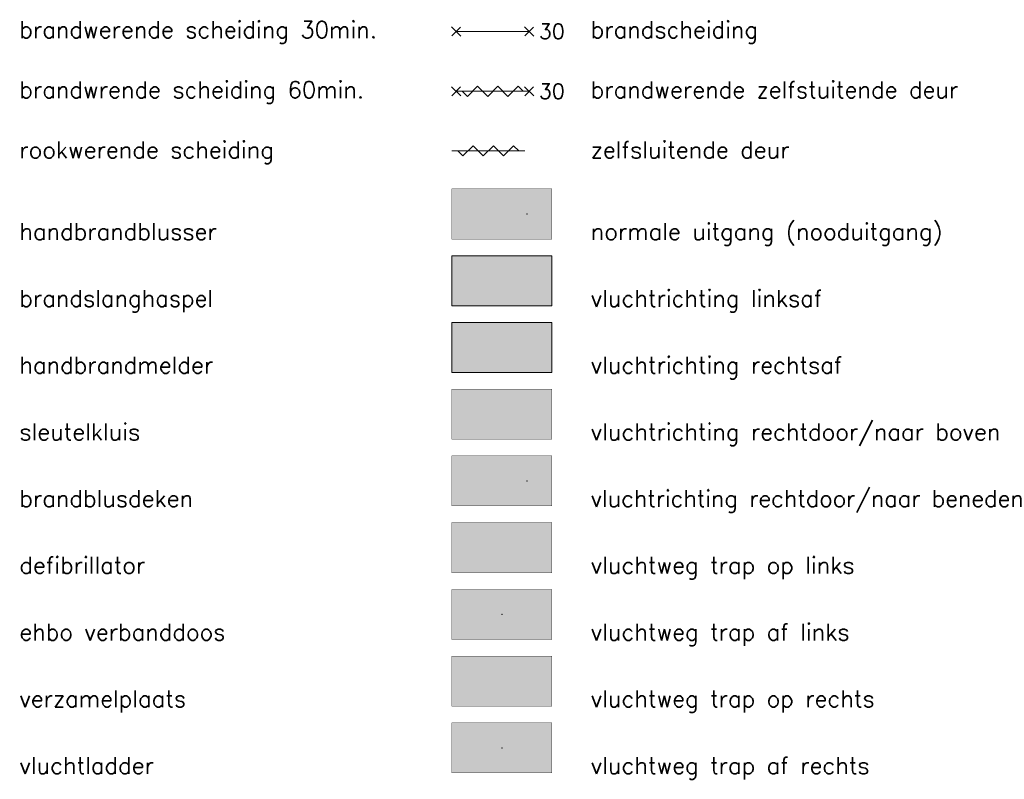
# Model space of a CAD drawing. Header units: millimetres. Extents: x -13022 to 1371524, y -38729 to 632593.
# Tile 7 of 256: x 333214 to 342066, y 483856 to 490686. Entities that reach past the tile are written whole.
import ezdxf
from ezdxf.enums import TextEntityAlignment as Align

# ---------------------------------------------------------------- set-up
doc = ezdxf.new("R2010")
doc.units = ezdxf.units.MM
doc.header["$LTSCALE"] = 35
doc.layers.add('Al65----_beveiliging-inst', color=92, linetype='Continuous', lineweight=9)
doc.layers.add('At$1a---_tekst', color=2, linetype='Continuous')
doc.styles.add('Algemeen', font='simplex.shx', dxfattribs={"height": 2.5})
doc.styles.get("Standard").update_dxf_attribs({"font": 'simplex.shx'})

# ---------------------------------------------------------------- blocks, each defined once
blk = doc.blocks.new('B65BW2')
at = {"layer": 'Al65----_beveiliging-inst', "color": 10}
blk.add_line((0, -521.1008899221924), (0, 521.1008899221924), dxfattribs=at)
for points in [[(-65.04563082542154, 454.3102102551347), (65.99118707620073, 585.3470281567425)], [(63.61047016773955, 456.6909271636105), (-62.66491391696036, 582.9663112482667)], [(-65.04563082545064, -587.8915695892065), (65.99118707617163, -456.8547516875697)], [(63.61047016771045, -585.5108526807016), (-62.66491391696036, -459.2354685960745)]]:
    blk.add_lwpolyline(points, dxfattribs=at)
at = {"layer": 'Al65----_beveiliging-inst', "color": 1}
blk.add_attdef('BRANDWERENDHEID', text='', height=144.0000000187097, dxfattribs=at).set_placement((-134.8121855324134, 451.8648335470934), align=Align.RIGHT)
blk = doc.blocks.new('Brandwerende scheiding')
at = {"layer": 'Al65----_beveiliging-inst', "ltscale": 0.7}
ref = blk.add_blockref('B65BW2', (255.6101459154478, 40.50480345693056), dxfattribs=dict(at, xscale=0.01050000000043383, yscale=0.01050000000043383, zscale=0.01050000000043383, rotation=90))
ref.add_attrib('BRANDWERENDHEID', '30', dxfattribs={"color": 2, "height": 2.25, "style": 'Algemeen'}).set_placement((266.4097210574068, 39.38980301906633), align=Align.RIGHT)
blk = doc.blocks.new('Vluchtroute trap af rechts')
at = {"layer": 'Al65----_beveiliging-inst', "linetype": 'Continuous', "true_color": 0xffffff}
h = blk.add_hatch(color=7, dxfattribs=at)
edge = h.paths.add_edge_path()
edge.add_ellipse((-1.884371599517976, 5.96171418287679), major_axis=(-0.5356392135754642, 0.5356392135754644), ratio=0.9999999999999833, start_angle=-42.87195816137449, end_angle=43.18547737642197)
edge.add_ellipse((-1.902308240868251, 5.986862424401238), major_axis=(0.5226881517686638, 0.5226881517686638), ratio=0.9999999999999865, start_angle=135.090101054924, end_angle=146.5625830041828)
edge.add_line((-2.626499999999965, 5.838700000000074), (-4.391499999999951, 5.838700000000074))
edge.add_line((-4.391499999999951, 5.838700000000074), (-5.437499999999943, 4.786700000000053))
edge.add_line((-5.4375, 4.786700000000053), (-5.024499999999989, 4.371700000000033))
edge.add_line((-5.024499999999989, 4.371700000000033), (-4.149499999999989, 5.252700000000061))
edge.add_line((-4.149499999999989, 5.252700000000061), (-3.283500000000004, 5.252700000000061))
edge.add_line((-3.283500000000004, 5.252700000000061), (-5.266500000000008, 3.345700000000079))
edge.add_line((-5.266499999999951, 3.345700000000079), (-6.433499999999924, 3.345700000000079))
edge.add_line((-6.433499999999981, 3.345700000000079), (-6.433499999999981, 2.612700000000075))
edge.add_line((-6.433499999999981, 2.612700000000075), (-4.235500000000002, 2.612700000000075))
edge.add_line((-4.235500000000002, 2.612700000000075), (-3.875500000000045, 2.973700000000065))
edge.add_line((-3.875499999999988, 2.973700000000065), (-2.932499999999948, 2.025700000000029))
edge.add_line((-2.932500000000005, 2.025700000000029), (-2.932500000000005, 0.8517000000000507))
edge.add_line((-2.932500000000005, 0.8517000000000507), (-2.203499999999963, 0.8517000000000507))
edge.add_line((-2.203499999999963, 0.8517000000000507), (-2.203499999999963, 2.329700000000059))
edge.add_line((-2.203499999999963, 2.329700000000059), (-3.360500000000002, 3.49270000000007))
edge.add_line((-3.360500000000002, 3.49270000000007), (-2.931500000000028, 3.922700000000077))
edge.add_line((-2.931500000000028, 3.922700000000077), (-2.167500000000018, 3.153700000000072))
edge.add_line((-2.167500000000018, 3.153700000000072), (-1.77249999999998, 3.551700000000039))
edge.add_line((-1.772499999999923, 3.551700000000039), (-2.536499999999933, 4.320700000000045))
edge.add_line((-2.536499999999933, 4.320700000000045), (-2.056499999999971, 4.802700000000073))
edge.add_line((-2.056500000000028, 4.802700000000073), (-2.056500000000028, 5.266700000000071))
edge.add_line((-2.056500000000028, 5.266700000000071), (-1.912500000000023, 5.252700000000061))
edge.add_ellipse((-1.940810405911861, 6.010900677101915), major_axis=(0.5365024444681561, 0.5365024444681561), ratio=0.9999999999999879, start_angle=227.138369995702, end_angle=313.0966089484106)
edge.add_ellipse((-1.943140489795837, 5.958178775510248), major_axis=(-0.5382059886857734, 0.5382059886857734), ratio=0.9999999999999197, start_angle=227.0721516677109, end_angle=312.6928693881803)
for points in [[(6.694000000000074, 1.105199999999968), (4.069000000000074, 1.105199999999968), (4.069000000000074, 6.343199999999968), (6.694000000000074, 6.343199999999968)], [(1.561774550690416, 3.038740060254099), (-0.4994417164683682, 5.099956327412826), (-0.07305632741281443, 5.526341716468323), (1.988159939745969, 3.465125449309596), (2.800272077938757, 4.277237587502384), (2.812999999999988, 2.213899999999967), (0.746126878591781, 2.223092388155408)]]:
    blk.add_hatch(color=7, dxfattribs=at).paths.add_polyline_path(points)
at = {"layer": 'Al65----_beveiliging-inst', "color": 7, "true_color": 0xffffff, "const_width": 0.05}
blk.add_lwpolyline([(7.5, 0), (-7.5, 0), (-7.5, 7.5), (7.5, 7.5)], close=True, dxfattribs=at)
at = {"layer": 'Al65----_beveiliging-inst', "color": 255}
blk.add_point((0, 3.75), dxfattribs=at)
at = {"layer": 'Al65----_beveiliging-inst', "color": 7, "true_color": 0xffffff}
blk.add_solid([(7.5, 0), (-7.5, 0), (7.5, 7.5), (-7.5, 7.5)], dxfattribs=at)
at = {"layer": 'Al65----_beveiliging-inst', "color": 92}
blk.add_solid([(7.25, 0.25), (-7.25, 0.25), (7.25, 7.25), (-7.25, 7.25)], dxfattribs=at)
blk = doc.blocks.new('Zelfsluitende deur')
at = {"layer": 'Al65----_beveiliging-inst', "color": 10}
blk.add_line((260.9437699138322, 40.26643071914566), (250.000651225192, 40.26643071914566), dxfattribs=at)
blk.add_lwpolyline([(250.9133441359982, 40.26643071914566), (251.6731552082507, 39.5066196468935), (253.1927773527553, 41.02624179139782), (254.7123994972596, 39.5066196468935), (256.2320216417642, 41.02624179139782), (257.7516437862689, 39.5066196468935), (259.2712659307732, 41.02624179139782), (260.0310770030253, 40.26643071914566)], dxfattribs=at)

msp = doc.modelspace()

# ---------------------------------------------------------------- hatches: boundary and pattern name
at = {"layer": 'Al65----_beveiliging-inst', "linetype": 'Continuous', "true_color": 0xffffff}
h = msp.add_hatch(color=7, dxfattribs=at)
h.paths.add_polyline_path([(337630.6478499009, 488843.4064114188), (337566.8678499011, 488843.1544114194), (337566.8678499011, 489009.762411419), (337534.227849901, 489009.762411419), (337530.2078499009, 489009.762411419), (337530.2078499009, 488843.1184114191), (337466.3678499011, 488843.3644114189), (337548.5078499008, 488761.1344114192), (337548.5678499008, 488761.218411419)])
edge = h.paths.add_edge_path()
edge.add_line((337631.6078499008, 489109.3144114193), (337465.4078499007, 489109.3144114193))
edge.add_arc((337462.0085696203, 489036.4880772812), 72.90562427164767, 87.32757173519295, 108.4895797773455)
edge.add_arc((337447.5424670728, 489088.1144769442), 19.53740921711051, 116.2939614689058, 167.7784100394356)
edge.add_arc((337525.5202319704, 489073.406246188), 98.884528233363, 169.0141024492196, 180.8980436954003)
edge.add_line((337426.6478499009, 489071.8564114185), (337426.6478499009, 488907.2344114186))
edge.add_arc((337463.179858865, 488906.0420844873), 36.55146129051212, 178.1306514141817, 208.7944053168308)
edge.add_arc((337451.0880775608, 488903.1725627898), 24.79449205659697, 216.4650015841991, 261.0432465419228)
edge.add_arc((337462.0743075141, 488961.5082753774), 84.14791947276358, 259.8379478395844, 272.2703817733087)
edge.add_line((337465.4078499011, 488877.4264114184), (337495.0478499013, 488877.4264114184))
edge.add_line((337495.0478499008, 488877.4264114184), (337495.0478499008, 488909.7604114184))
edge.add_line((337495.0478499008, 488909.7604114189), (337469.787849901, 488909.7964114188))
edge.add_arc((337468.8971678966, 488919.9347071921), 10.17734521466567, 193.1785485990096, 275.02072864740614, ccw=False)
edge.add_line((337458.9878499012, 488917.6144114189), (337458.9878499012, 489065.5324114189))
edge.add_arc((337469.953392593, 489066.106788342), 10.98057536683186, 97.77528761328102, 182.9984220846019, ccw=False)
edge.add_line((337468.4678499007, 489076.9864114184), (337628.6078499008, 489076.9864114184))
edge.add_arc((337627.4897966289, 489066.4663031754), 10.57935350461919, -5.064373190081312, 83.93350622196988, ccw=False)
edge.add_line((337638.0278499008, 489065.5324114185), (337638.0278499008, 488917.6144114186))
edge.add_arc((337628.7951684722, 488918.9999828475), 9.33607061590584, 260.3355499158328, 351.46517283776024, ccw=False)
edge.add_line((337627.227849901, 488909.7964114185), (337601.9678499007, 488909.7604114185))
edge.add_line((337601.9678499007, 488909.7604114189), (337601.9678499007, 488877.4264114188))
edge.add_line((337601.9678499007, 488877.4264114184), (337631.6078499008, 488877.4264114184))
edge.add_arc((337639.1822078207, 488907.6815482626), 31.18884741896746, 255.9449119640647, 359.1785547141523)
edge.add_line((337670.3678499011, 488907.234411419), (337670.3678499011, 489071.856411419))
edge.add_arc((337593.4076484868, 489072.7263411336), 76.96511793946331, 359.3523772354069, 379.8324955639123)
edge.add_arc((337647.9084555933, 489086.5215421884), 21.72771465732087, 34.5325033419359, 81.53243762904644)
edge.add_arc((337635.4359062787, 489019.9707074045), 89.4256756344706, 79.9067319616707, 92.45341747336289)
h = msp.add_hatch(color=7, dxfattribs=at)
edge = h.paths.add_edge_path()
edge.add_ellipse((337661.5701458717, 488471.8092623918), major_axis=(-32.13835281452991, 32.13835281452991), ratio=0.9999999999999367, start_angle=226.8145226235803, end_angle=312.87195816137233, ccw=False)
edge.add_ellipse((337662.6463443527, 488473.3181568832), major_axis=(31.36128910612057, 31.36128910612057), ratio=0.9999999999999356, start_angle=303.43741699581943, end_angle=314.9098989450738, ccw=False)
edge.add_line((337706.0978499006, 488464.4284114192), (337811.9978499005, 488464.4284114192))
edge.add_line((337811.997849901, 488464.4284114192), (337874.7578499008, 488401.3084114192))
edge.add_line((337874.7578499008, 488401.308411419), (337849.9778499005, 488376.408411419))
edge.add_line((337849.977849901, 488376.4084114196), (337797.477849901, 488429.2684114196))
edge.add_line((337797.477849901, 488429.2684114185), (337745.517849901, 488429.2684114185))
edge.add_line((337745.517849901, 488429.2684114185), (337864.497849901, 488314.8484114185))
edge.add_line((337864.497849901, 488314.8484114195), (337934.517849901, 488314.8484114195))
edge.add_line((337934.517849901, 488314.8484114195), (337934.517849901, 488270.8684114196))
edge.add_line((337934.517849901, 488270.8684114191), (337802.6378499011, 488270.8684114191))
edge.add_line((337802.6378499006, 488270.8684114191), (337781.0378499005, 488292.5284114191))
edge.add_line((337781.0378499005, 488292.528411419), (337724.4578499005, 488235.648411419))
edge.add_line((337724.4578499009, 488235.6484114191), (337724.4578499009, 488165.2084114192))
edge.add_line((337724.4578499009, 488165.2084114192), (337680.7178499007, 488165.2084114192))
edge.add_line((337680.7178499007, 488165.2084114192), (337680.7178499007, 488253.8884114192))
edge.add_line((337680.7178499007, 488253.8884114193), (337750.1378499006, 488323.6684114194))
edge.add_line((337750.1378499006, 488323.6684114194), (337724.3978499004, 488349.4684114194))
edge.add_line((337724.3978499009, 488349.468411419), (337678.557849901, 488303.3284114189))
edge.add_line((337678.5578499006, 488303.3284114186), (337654.8578499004, 488327.2084114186))
edge.add_line((337654.8578499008, 488327.2084114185), (337700.6978499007, 488373.3484114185))
edge.add_line((337700.6978499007, 488373.3484114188), (337671.8978499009, 488402.2684114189))
edge.add_line((337671.8978499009, 488402.2684114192), (337671.8978499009, 488430.1084114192))
edge.add_line((337671.8978499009, 488430.1084114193), (337663.2578499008, 488429.2684114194))
edge.add_ellipse((337664.9564742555, 488474.7604520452), major_axis=(-32.19014666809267, 32.19014666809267), ratio=0.9999999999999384, start_angle=46.90339105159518, end_angle=132.861630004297, ccw=False)
edge.add_ellipse((337665.0962792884, 488471.59713795), major_axis=(-32.29235932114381, 32.29235932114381), ratio=0.9999999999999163, start_angle=-42.69286938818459, end_angle=42.92784833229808, ccw=False)
for points in [[(337146.8678499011, 488180.4424114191), (337304.3678499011, 488180.4424114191), (337304.3678499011, 488494.7224114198), (337146.8678499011, 488494.7224114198)], [(337429.4078499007, 488320.9624114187), (337604.3078499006, 488320.9624114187), (337604.3078499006, 488357.1424114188), (337429.4078499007, 488357.1424114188), (337429.4078499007, 488426.0524114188), (337341.3278499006, 488339.0524114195), (337429.4078499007, 488251.7524114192)], [(337776.9878499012, 487580.4004114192), (337934.4878499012, 487580.4004114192), (337934.4878499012, 487894.6804114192), (337776.9878499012, 487894.6804114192)], [(337652.0078499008, 487757.1184114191), (337477.1078499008, 487757.1184114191), (337477.1078499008, 487720.9384114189), (337652.0078499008, 487720.9384114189), (337652.0078499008, 487652.028411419), (337740.0878499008, 487739.028411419), (337652.0078499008, 487826.3284114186)], [(337583.1578499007, 487174.2724114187), (337583.1578499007, 486999.3724114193), (337619.3378499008, 486999.3724114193), (337619.3378499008, 487174.2724114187), (337688.247849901, 487174.2724114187), (337601.247849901, 487262.3524114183), (337513.9478499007, 487174.2724114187)], [(337776.9878499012, 486980.424411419), (337934.4878499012, 486980.424411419), (337934.4878499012, 487294.7044114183), (337776.9878499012, 487294.7044114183)], [(337619.3378499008, 486487.4284114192), (337619.3378499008, 486662.3284114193), (337583.1578499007, 486662.3284114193), (337583.1578499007, 486487.4284114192), (337514.247849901, 486487.4284114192), (337601.247849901, 486399.3484114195), (337688.5478499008, 486487.4284114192)], [(337776.9878499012, 486380.4484114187), (337934.4878499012, 486380.4484114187), (337934.4878499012, 486694.7284114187), (337776.9878499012, 486694.7284114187)], [(337146.8678499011, 485780.4412114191), (337304.3678499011, 485780.4412114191), (337304.3678499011, 486094.7212114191), (337146.8678499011, 486094.7212114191)], [(337427.358253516, 485968.5060844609), (337551.0312295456, 485844.8331084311), (337576.6143528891, 485870.4162317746), (337452.9413768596, 485994.0892078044), (337501.6681051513, 486042.815936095), (337377.8678499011, 486043.5796114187), (337378.4193931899, 485919.5672241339)], [(337146.8678499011, 485180.4004114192), (337304.3678499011, 485180.4004114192), (337304.3678499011, 485494.6804114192), (337146.8678499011, 485494.6804114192)], [(337454.8013768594, 485296.4128150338), (337578.474352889, 485420.0857910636), (337552.8912295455, 485445.6689144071), (337429.2182535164, 485321.9959383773), (337380.4915252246, 485370.7226666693), (337379.727849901, 485246.9224114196), (337503.7402371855, 485247.4739547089)], [(337950.1478499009, 484580.4412114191), (337792.6478499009, 484580.4412114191), (337792.6478499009, 484894.7212114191), (337950.1478499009, 484894.7212114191)], [(337669.6574462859, 484768.5060844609), (337545.9844702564, 484644.8331084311), (337520.4013469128, 484670.4162317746), (337644.0743229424, 484794.0892078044), (337595.3475946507, 484842.815936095), (337719.1478499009, 484843.5796114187), (337718.5963066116, 484719.5672241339)]]:
    msp.add_hatch(color=7, dxfattribs=at).paths.add_polyline_path(points)
h = msp.add_hatch(color=7, dxfattribs=at)
edge = h.paths.add_edge_path()
edge.add_arc((337419.8155539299, 487871.7852623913), 45.45049442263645, 92.12804183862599, 178.1854773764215)
edge.add_arc((337418.7393554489, 487873.2941568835), 44.35156038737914, 180.0901010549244, 191.5625830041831)
edge.add_line((337375.287849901, 487864.4044114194), (337269.3878499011, 487864.4044114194))
edge.add_line((337269.3878499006, 487864.4044114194), (337206.6278499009, 487801.2844114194))
edge.add_line((337206.6278499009, 487801.2844114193), (337231.4078499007, 487776.3844114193))
edge.add_line((337231.4078499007, 487776.3844114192), (337283.9078499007, 487829.2444114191))
edge.add_line((337283.9078499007, 487829.2444114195), (337335.8678499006, 487829.2444114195))
edge.add_line((337335.8678499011, 487829.2444114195), (337216.8878499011, 487714.8244114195))
edge.add_line((337216.8878499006, 487714.8244114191), (337146.8678499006, 487714.8244114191))
edge.add_line((337146.8678499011, 487714.8244114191), (337146.8678499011, 487670.8444114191))
edge.add_line((337146.8678499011, 487670.8444114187), (337278.747849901, 487670.8444114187))
edge.add_line((337278.747849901, 487670.8444114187), (337300.3478499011, 487692.5044114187))
edge.add_line((337300.3478499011, 487692.5044114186), (337356.9278499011, 487635.6244114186))
edge.add_line((337356.9278499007, 487635.6244114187), (337356.9278499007, 487565.1844114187))
edge.add_line((337356.9278499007, 487565.1844114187), (337400.6678499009, 487565.1844114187))
edge.add_line((337400.6678499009, 487565.1844114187), (337400.6678499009, 487653.8644114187))
edge.add_line((337400.6678499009, 487653.8644114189), (337331.247849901, 487723.6444114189))
edge.add_line((337331.247849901, 487723.6444114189), (337356.9878499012, 487749.444411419))
edge.add_line((337356.9878499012, 487749.4444114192), (337402.827849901, 487703.3044114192))
edge.add_line((337402.827849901, 487703.3044114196), (337426.5278499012, 487727.1844114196))
edge.add_line((337426.5278499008, 487727.1844114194), (337380.6878499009, 487773.3244114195))
edge.add_line((337380.6878499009, 487773.3244114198), (337409.4878499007, 487802.2444114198))
edge.add_line((337409.4878499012, 487802.2444114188), (337409.4878499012, 487830.0844114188))
edge.add_line((337409.4878499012, 487830.0844114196), (337418.1278499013, 487829.2444114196))
edge.add_arc((337416.4292255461, 487874.7364520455), 45.52374199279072, 272.1383699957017, 358.096608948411)
edge.add_arc((337416.2894205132, 487871.5731379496), 45.66829251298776, 2.072151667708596, 87.69286938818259)
h = msp.add_hatch(color=7, dxfattribs=at)
edge = h.paths.add_edge_path()
edge.add_arc((337419.8155539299, 487271.7912623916), 45.45049442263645, 92.12804183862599, 178.1854773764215)
edge.add_arc((337418.7393554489, 487273.3001568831), 44.35156038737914, 180.0901010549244, 191.5625830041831)
edge.add_line((337375.287849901, 487264.410411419), (337269.3878499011, 487264.410411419))
edge.add_line((337269.3878499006, 487264.410411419), (337206.6278499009, 487201.290411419))
edge.add_line((337206.6278499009, 487201.2904114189), (337231.4078499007, 487176.3904114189))
edge.add_line((337231.4078499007, 487176.3904114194), (337283.9078499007, 487229.2504114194))
edge.add_line((337283.9078499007, 487229.2504114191), (337335.8678499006, 487229.2504114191))
edge.add_line((337335.8678499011, 487229.2504114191), (337216.8878499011, 487114.830411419))
edge.add_line((337216.8878499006, 487114.8304114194), (337146.8678499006, 487114.8304114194))
edge.add_line((337146.8678499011, 487114.8304114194), (337146.8678499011, 487070.8504114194))
edge.add_line((337146.8678499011, 487070.8504114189), (337278.747849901, 487070.8504114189))
edge.add_line((337278.747849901, 487070.8504114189), (337300.3478499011, 487092.510411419))
edge.add_line((337300.3478499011, 487092.5104114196), (337356.9278499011, 487035.6304114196))
edge.add_line((337356.9278499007, 487035.630411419), (337356.9278499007, 486965.190411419))
edge.add_line((337356.9278499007, 486965.190411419), (337400.6678499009, 486965.190411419))
edge.add_line((337400.6678499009, 486965.190411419), (337400.6678499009, 487053.870411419))
edge.add_line((337400.6678499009, 487053.8704114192), (337331.247849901, 487123.6504114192))
edge.add_line((337331.247849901, 487123.6504114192), (337356.9878499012, 487149.4504114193))
edge.add_line((337356.9878499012, 487149.4504114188), (337402.827849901, 487103.3104114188))
edge.add_line((337402.827849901, 487103.3104114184), (337426.5278499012, 487127.1904114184))
edge.add_line((337426.5278499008, 487127.190411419), (337380.6878499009, 487173.330411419))
edge.add_line((337380.6878499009, 487173.3304114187), (337409.4878499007, 487202.2504114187))
edge.add_line((337409.4878499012, 487202.2504114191), (337409.4878499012, 487230.090411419))
edge.add_line((337409.4878499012, 487230.0904114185), (337418.1278499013, 487229.2504114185))
edge.add_arc((337416.4292255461, 487274.7424520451), 45.52374199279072, 272.1383699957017, 358.096608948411)
edge.add_arc((337416.2894205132, 487271.5791379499), 45.66829251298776, 2.072151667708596, 87.69286938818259)
h = msp.add_hatch(color=7, dxfattribs=at)
edge = h.paths.add_edge_path()
edge.add_arc((337419.8155539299, 486671.8092623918), 45.45049442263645, 92.12804183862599, 178.1854773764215)
edge.add_arc((337418.7393554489, 486673.3181568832), 44.35156038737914, 180.0901010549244, 191.5625830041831)
edge.add_line((337375.287849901, 486664.4284114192), (337269.3878499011, 486664.4284114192))
edge.add_line((337269.3878499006, 486664.4284114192), (337206.6278499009, 486601.3084114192))
edge.add_line((337206.6278499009, 486601.308411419), (337231.4078499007, 486576.408411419))
edge.add_line((337231.4078499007, 486576.4084114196), (337283.9078499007, 486629.2684114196))
edge.add_line((337283.9078499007, 486629.2684114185), (337335.8678499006, 486629.2684114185))
edge.add_line((337335.8678499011, 486629.2684114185), (337216.8878499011, 486514.8484114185))
edge.add_line((337216.8878499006, 486514.8484114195), (337146.8678499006, 486514.8484114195))
edge.add_line((337146.8678499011, 486514.8484114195), (337146.8678499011, 486470.8684114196))
edge.add_line((337146.8678499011, 486470.8684114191), (337278.747849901, 486470.8684114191))
edge.add_line((337278.747849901, 486470.8684114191), (337300.3478499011, 486492.5284114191))
edge.add_line((337300.3478499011, 486492.528411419), (337356.9278499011, 486435.648411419))
edge.add_line((337356.9278499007, 486435.6484114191), (337356.9278499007, 486365.2084114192))
edge.add_line((337356.9278499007, 486365.2084114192), (337400.6678499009, 486365.2084114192))
edge.add_line((337400.6678499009, 486365.2084114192), (337400.6678499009, 486453.8884114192))
edge.add_line((337400.6678499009, 486453.8884114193), (337331.247849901, 486523.6684114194))
edge.add_line((337331.247849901, 486523.6684114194), (337356.9878499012, 486549.4684114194))
edge.add_line((337356.9878499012, 486549.468411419), (337402.827849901, 486503.3284114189))
edge.add_line((337402.827849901, 486503.3284114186), (337426.5278499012, 486527.2084114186))
edge.add_line((337426.5278499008, 486527.2084114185), (337380.6878499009, 486573.3484114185))
edge.add_line((337380.6878499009, 486573.3484114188), (337409.4878499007, 486602.2684114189))
edge.add_line((337409.4878499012, 486602.2684114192), (337409.4878499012, 486630.1084114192))
edge.add_line((337409.4878499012, 486630.1084114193), (337418.1278499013, 486629.2684114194))
edge.add_arc((337416.4292255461, 486674.7604520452), 45.52374199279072, 272.1383699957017, 358.096608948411)
edge.add_arc((337416.2894205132, 486671.59713795), 45.66829251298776, 2.072151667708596, 87.69286938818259)
h = msp.add_hatch(color=7, dxfattribs=at)
edge = h.paths.add_edge_path()
edge.add_ellipse((337661.5701458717, 486071.7870623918), major_axis=(32.13835281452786, 32.13835281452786), ratio=0.9999999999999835, start_angle=316.814522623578, end_angle=402.8719581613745, ccw=False)
edge.add_ellipse((337662.6463443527, 486073.2959568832), major_axis=(-31.36128910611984, 31.36128910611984), ratio=0.9999999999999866, start_angle=213.4374169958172, end_angle=224.909898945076, ccw=False)
edge.add_line((337706.0978499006, 486064.4062114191), (337811.9978499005, 486064.4062114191))
edge.add_line((337811.997849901, 486064.4062114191), (337874.7578499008, 486001.2862114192))
edge.add_line((337874.7578499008, 486001.286211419), (337849.9778499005, 485976.386211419))
edge.add_line((337849.977849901, 485976.3862114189), (337797.477849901, 486029.2462114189))
edge.add_line((337797.477849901, 486029.2462114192), (337745.517849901, 486029.2462114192))
edge.add_line((337745.517849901, 486029.2462114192), (337864.497849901, 485914.8262114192))
edge.add_line((337864.497849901, 485914.8262114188), (337934.517849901, 485914.8262114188))
edge.add_line((337934.517849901, 485914.8262114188), (337934.517849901, 485870.8462114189))
edge.add_line((337934.517849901, 485870.8462114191), (337802.6378499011, 485870.8462114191))
edge.add_line((337802.6378499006, 485870.8462114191), (337781.0378499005, 485892.5062114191))
edge.add_line((337781.0378499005, 485892.5062114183), (337724.4578499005, 485835.6262114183))
edge.add_line((337724.4578499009, 485835.6262114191), (337724.4578499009, 485765.1862114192))
edge.add_line((337724.4578499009, 485765.1862114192), (337680.7178499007, 485765.1862114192))
edge.add_line((337680.7178499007, 485765.1862114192), (337680.7178499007, 485853.8662114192))
edge.add_line((337680.7178499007, 485853.8662114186), (337750.1378499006, 485923.6462114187))
edge.add_line((337750.1378499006, 485923.6462114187), (337724.3978499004, 485949.4462114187))
edge.add_line((337724.3978499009, 485949.446211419), (337678.557849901, 485903.3062114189))
edge.add_line((337678.5578499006, 485903.3062114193), (337654.8578499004, 485927.1862114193))
edge.add_line((337654.8578499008, 485927.1862114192), (337700.6978499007, 485973.3262114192))
edge.add_line((337700.6978499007, 485973.3262114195), (337671.8978499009, 486002.2462114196))
edge.add_line((337671.8978499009, 486002.2462114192), (337671.8978499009, 486030.0862114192))
edge.add_line((337671.8978499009, 486030.0862114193), (337663.2578499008, 486029.2462114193))
edge.add_ellipse((337664.9564742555, 486074.7382520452), major_axis=(-32.19014666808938, 32.19014666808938), ratio=0.9999999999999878, start_angle=46.90339105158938, end_angle=132.861630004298, ccw=False)
edge.add_ellipse((337665.0962792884, 486071.5749379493), major_axis=(32.29235932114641, 32.29235932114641), ratio=0.9999999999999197, start_angle=47.30713061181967, end_angle=132.9278483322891, ccw=False)
h = msp.add_hatch(color=7, dxfattribs=at)
edge = h.paths.add_edge_path()
edge.add_ellipse((337661.5701458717, 485471.7912623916), major_axis=(32.13835281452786, 32.13835281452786), ratio=0.9999999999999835, start_angle=316.814522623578, end_angle=402.8719581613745, ccw=False)
edge.add_ellipse((337662.6463443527, 485473.3001568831), major_axis=(-31.36128910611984, 31.36128910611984), ratio=0.9999999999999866, start_angle=213.4374169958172, end_angle=224.909898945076, ccw=False)
edge.add_line((337706.0978499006, 485464.410411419), (337811.9978499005, 485464.410411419))
edge.add_line((337811.997849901, 485464.410411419), (337874.7578499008, 485401.290411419))
edge.add_line((337874.7578499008, 485401.2904114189), (337849.9778499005, 485376.3904114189))
edge.add_line((337849.977849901, 485376.3904114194), (337797.477849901, 485429.2504114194))
edge.add_line((337797.477849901, 485429.2504114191), (337745.517849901, 485429.2504114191))
edge.add_line((337745.517849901, 485429.2504114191), (337864.497849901, 485314.830411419))
edge.add_line((337864.497849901, 485314.8304114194), (337934.517849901, 485314.8304114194))
edge.add_line((337934.517849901, 485314.8304114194), (337934.517849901, 485270.8504114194))
edge.add_line((337934.517849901, 485270.8504114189), (337802.6378499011, 485270.8504114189))
edge.add_line((337802.6378499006, 485270.8504114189), (337781.0378499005, 485292.510411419))
edge.add_line((337781.0378499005, 485292.5104114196), (337724.4578499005, 485235.6304114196))
edge.add_line((337724.4578499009, 485235.630411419), (337724.4578499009, 485165.190411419))
edge.add_line((337724.4578499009, 485165.190411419), (337680.7178499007, 485165.190411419))
edge.add_line((337680.7178499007, 485165.190411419), (337680.7178499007, 485253.870411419))
edge.add_line((337680.7178499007, 485253.8704114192), (337750.1378499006, 485323.6504114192))
edge.add_line((337750.1378499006, 485323.6504114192), (337724.3978499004, 485349.4504114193))
edge.add_line((337724.3978499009, 485349.4504114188), (337678.557849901, 485303.3104114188))
edge.add_line((337678.5578499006, 485303.3104114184), (337654.8578499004, 485327.1904114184))
edge.add_line((337654.8578499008, 485327.190411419), (337700.6978499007, 485373.330411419))
edge.add_line((337700.6978499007, 485373.3304114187), (337671.8978499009, 485402.2504114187))
edge.add_line((337671.8978499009, 485402.2504114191), (337671.8978499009, 485430.090411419))
edge.add_line((337671.8978499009, 485430.0904114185), (337663.2578499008, 485429.2504114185))
edge.add_ellipse((337664.9564742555, 485474.7424520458), major_axis=(-32.19014666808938, 32.19014666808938), ratio=0.9999999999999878, start_angle=46.90339105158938, end_angle=132.861630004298, ccw=False)
edge.add_ellipse((337665.0962792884, 485471.5791379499), major_axis=(32.29235932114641, 32.29235932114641), ratio=0.9999999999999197, start_angle=47.30713061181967, end_angle=132.9278483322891, ccw=False)
h = msp.add_hatch(color=7, dxfattribs=at)
edge = h.paths.add_edge_path()
edge.add_ellipse((337435.4455539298, 484871.7870623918), major_axis=(-32.13835281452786, 32.13835281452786), ratio=0.9999999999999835, start_angle=-42.87195816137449, end_angle=43.18547737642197)
edge.add_ellipse((337434.3693554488, 484873.2959568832), major_axis=(31.36128910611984, 31.36128910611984), ratio=0.9999999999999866, start_angle=135.090101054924, end_angle=146.5625830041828)
edge.add_line((337390.9178499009, 484864.4062114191), (337285.017849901, 484864.4062114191))
edge.add_line((337285.017849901, 484864.4062114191), (337222.2578499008, 484801.2862114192))
edge.add_line((337222.2578499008, 484801.286211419), (337247.037849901, 484776.386211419))
edge.add_line((337247.037849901, 484776.3862114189), (337299.537849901, 484829.2462114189))
edge.add_line((337299.537849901, 484829.2462114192), (337351.497849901, 484829.2462114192))
edge.add_line((337351.497849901, 484829.2462114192), (337232.517849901, 484714.8262114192))
edge.add_line((337232.517849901, 484714.8262114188), (337162.497849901, 484714.8262114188))
edge.add_line((337162.497849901, 484714.8262114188), (337162.497849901, 484670.8462114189))
edge.add_line((337162.497849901, 484670.8462114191), (337294.3778499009, 484670.8462114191))
edge.add_line((337294.3778499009, 484670.8462114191), (337315.977849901, 484692.5062114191))
edge.add_line((337315.977849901, 484692.5062114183), (337372.557849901, 484635.6262114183))
edge.add_line((337372.557849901, 484635.6262114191), (337372.557849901, 484565.1862114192))
edge.add_line((337372.557849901, 484565.1862114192), (337416.2978499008, 484565.1862114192))
edge.add_line((337416.2978499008, 484565.1862114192), (337416.2978499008, 484653.8662114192))
edge.add_line((337416.2978499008, 484653.8662114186), (337346.8778499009, 484723.6462114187))
edge.add_line((337346.8778499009, 484723.6462114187), (337372.6178499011, 484749.4462114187))
edge.add_line((337372.6178499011, 484749.446211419), (337418.4578499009, 484703.3062114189))
edge.add_line((337418.4578499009, 484703.3062114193), (337442.1578499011, 484727.1862114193))
edge.add_line((337442.1578499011, 484727.1862114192), (337396.3178499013, 484773.3262114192))
edge.add_line((337396.3178499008, 484773.3262114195), (337425.1178499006, 484802.2462114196))
edge.add_line((337425.1178499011, 484802.2462114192), (337425.1178499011, 484830.0862114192))
edge.add_line((337425.1178499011, 484830.0862114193), (337433.7578499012, 484829.2462114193))
edge.add_ellipse((337432.059225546, 484874.7382520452), major_axis=(32.19014666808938, 32.19014666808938), ratio=0.9999999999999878, start_angle=227.138369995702, end_angle=313.0966089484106)
edge.add_ellipse((337431.9194205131, 484871.5749379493), major_axis=(-32.29235932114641, 32.29235932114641), ratio=0.9999999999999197, start_angle=227.0721516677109, end_angle=312.6928693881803)

# ---------------------------------------------------------------- linework, layer by layer
at = {"layer": 'Al65----_beveiliging-inst', "color": 7, "true_color": 0xffffff}
for p, q in [((337998.5078499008, 488564.0884114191), (337098.5078499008, 488564.0884114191)), ((337098.5078499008, 488564.0884114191), (337098.5078499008, 488114.0884114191)), ((337998.5078499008, 488114.0884114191), (337998.5078499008, 488564.0884114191)), ((337098.5078499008, 488114.0884114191), (337998.5078499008, 488114.0884114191)), ((337998.5078499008, 487964.0884114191), (337098.5078499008, 487964.0884114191)), ((337098.5078499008, 487964.0884114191), (337098.5078499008, 487514.0884114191)), ((337998.5078499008, 487514.0884114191), (337998.5078499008, 487964.0884114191)), ((337098.5078499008, 487514.0884114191), (337998.5078499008, 487514.0884114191))]:
    msp.add_line(p, q, dxfattribs=at)
at = {"layer": 'Al65----_beveiliging-inst', "color": 7, "true_color": 0xffffff, "const_width": 3}
for points in [[(337098.5078499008, 488714.0884114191), (337998.5078499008, 488714.0884114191), (337998.5078499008, 489164.0884114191), (337098.5078499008, 489164.0884114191)], [(337098.5078499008, 486914.0884114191), (337998.5078499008, 486914.0884114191), (337998.5078499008, 487364.0884114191), (337098.5078499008, 487364.0884114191)], [(337098.5078499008, 486314.0884114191), (337998.5078499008, 486314.0884114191), (337998.5078499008, 486764.0884114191), (337098.5078499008, 486764.0884114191)], [(337098.5078499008, 485714.0884114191), (337998.5078499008, 485714.0884114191), (337998.5078499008, 486164.0884114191), (337098.5078499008, 486164.0884114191)], [(337098.5078499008, 485114.0884114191), (337998.5078499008, 485114.0884114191), (337998.5078499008, 485564.0884114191), (337098.5078499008, 485564.0884114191)], [(337998.5078499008, 484514.0884114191), (337098.5078499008, 484514.0884114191), (337098.5078499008, 484964.0884114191), (337998.5078499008, 484964.0884114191)]]:
    msp.add_lwpolyline(points, close=True, dxfattribs=at)
at = {"layer": 'Al65----_beveiliging-inst', "color": 255}
for p in [(337773.5078499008, 488939.0884114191), (337773.5078499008, 486539.0884114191), (337548.5078499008, 485339.0884114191)]:
    msp.add_point(p, dxfattribs=at)
at = {"layer": 'Al65----_beveiliging-inst', "color": 7, "true_color": 0xffffff}
for points in [[(337098.5078499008, 488714.0884114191), (337998.5078499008, 488714.0884114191), (337098.5078499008, 489164.0884114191), (337998.5078499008, 489164.0884114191)], [(337098.5078499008, 488114.0884114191), (337998.5078499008, 488114.0884114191), (337098.5078499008, 488564.0884114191), (337998.5078499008, 488564.0884114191)], [(337098.5078499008, 487514.0884114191), (337998.5078499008, 487514.0884114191), (337098.5078499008, 487964.0884114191), (337998.5078499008, 487964.0884114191)], [(337098.5078499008, 486914.0884114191), (337998.5078499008, 486914.0884114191), (337098.5078499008, 487364.0884114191), (337998.5078499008, 487364.0884114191)], [(337098.5078499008, 486314.0884114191), (337998.5078499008, 486314.0884114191), (337098.5078499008, 486764.0884114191), (337998.5078499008, 486764.0884114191)], [(337098.5078499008, 485714.0884114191), (337998.5078499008, 485714.0884114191), (337098.5078499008, 486164.0884114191), (337998.5078499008, 486164.0884114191)], [(337098.5078499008, 485114.0884114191), (337998.5078499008, 485114.0884114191), (337098.5078499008, 485564.0884114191), (337998.5078499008, 485564.0884114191)], [(337998.5078499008, 484514.0884114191), (337098.5078499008, 484514.0884114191), (337998.5078499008, 484964.0884114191), (337098.5078499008, 484964.0884114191)]]:
    msp.add_solid(points, dxfattribs=at)
at = {"layer": 'Al65----_beveiliging-inst', "color": 92}
for points in [[(337113.5078499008, 488729.0884114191), (337983.5078499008, 488729.0884114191), (337113.5078499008, 489149.0884114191), (337983.5078499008, 489149.0884114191)], [(337113.5078499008, 488129.0884114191), (337983.5078499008, 488129.0884114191), (337113.5078499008, 488549.0884114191), (337983.5078499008, 488549.0884114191)], [(337113.5078499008, 487529.0884114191), (337983.5078499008, 487529.0884114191), (337113.5078499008, 487949.0884114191), (337983.5078499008, 487949.0884114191)], [(337113.5078499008, 486929.0884114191), (337983.5078499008, 486929.0884114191), (337113.5078499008, 487349.0884114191), (337983.5078499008, 487349.0884114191)], [(337113.5078499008, 486329.0884114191), (337983.5078499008, 486329.0884114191), (337113.5078499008, 486749.0884114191), (337983.5078499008, 486749.0884114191)], [(337113.5078499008, 485729.0884114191), (337983.5078499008, 485729.0884114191), (337113.5078499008, 486149.0884114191), (337983.5078499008, 486149.0884114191)], [(337113.5078499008, 485129.0884114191), (337983.5078499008, 485129.0884114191), (337113.5078499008, 485549.0884114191), (337983.5078499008, 485549.0884114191)], [(337983.5078499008, 484529.0884114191), (337113.5078499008, 484529.0884114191), (337983.5078499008, 484949.0884114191), (337113.5078499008, 484949.0884114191)]]:
    msp.add_solid(points, dxfattribs=at)

# ---------------------------------------------------------------- block references
at = {"ltscale": 0.1, "xscale": 60, "yscale": 60, "zscale": 60}
for p in [(322138.5433725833, 487626.1272092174), (322098.4687763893, 487090.3153601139)]:
    msp.add_blockref('Zelfsluitende deur', p, dxfattribs=at)
at = {"layer": 'Al65----_beveiliging-inst', "xscale": 60, "yscale": 60, "zscale": 60}
for name, p in [('Brandwerende scheiding', (322129.1678710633, 488149.9032272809)), ('Brandwerende scheiding', (322129.1678710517, 487611.8248449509)), ('Vluchtroute trap af rechts', (337548.5078499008, 483914.0884114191))]:
    msp.add_blockref(name, p, dxfattribs=at)

# ---------------------------------------------------------------- texts
at = {"layer": 'At$1a---_tekst', "color": 2, "linetype": 'Continuous', "style": 'Algemeen'}
for s, p in [('brandwerende scheiding 30min.', (333211.5849946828, 490476.4235774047)), ('brandscheiding', (338347.6379716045, 490476.4235774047)), ('brandwrende scheiding 60min.', (333211.5849946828, 489936.4235774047)), ('brandwerende zelfstuitende deur', (338347.6379716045, 489936.4235774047)), ('rookwerende scheiding', (333211.5849946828, 489396.4235774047)), ('zelfsluitende deur', (338347.6379716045, 489396.4235774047)), ('handbrandblusser', (333211.5849946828, 488660.4762110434)), ('normale uitgang (nooduitgang)', (338347.6379716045, 488660.4762110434)), ('brandslanghaspel', (333211.5849946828, 488060.4762110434)), ('vluchtrichting linksaf', (338347.6379716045, 488060.4762110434)), ('handbrandmelder', (333211.5849946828, 487460.4762110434)), ('vluchtrichting rechtsaf', (338347.6379716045, 487460.4762110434)), ('sleutelkluis', (333211.5849946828, 486860.4762110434)), ('vluchtrichting rechtdoor/naar boven', (338347.6379716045, 486860.4762110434)), ('brandblusdeken', (333211.5849946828, 486260.4762110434)), ('vluchtrichting rechtdoor/naar beneden', (338347.6379716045, 486260.4762110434)), ('defibrillator', (333211.5849946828, 485660.4762110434)), ('vluchtweg trap op links', (338347.6379716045, 485660.4762110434)), ('ehbo verbanddoos', (333211.5849946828, 485060.4762110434)), ('vluchtweg trap af links', (338347.6379716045, 485060.4762110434)), ('verzamelplaats', (333211.5849946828, 484460.4762110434)), ('vluchtweg trap op rechts', (338347.6379716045, 484460.4762110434)), ('vluchtladder', (333211.5849946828, 483860.4762110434)), ('vluchtweg trap af rechts', (338347.6379716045, 483860.4762110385))]:
    msp.add_text(s, height=150, dxfattribs=at).set_placement(p, align=Align.BOTTOM_LEFT)

doc.saveas('drawing.dxf')
